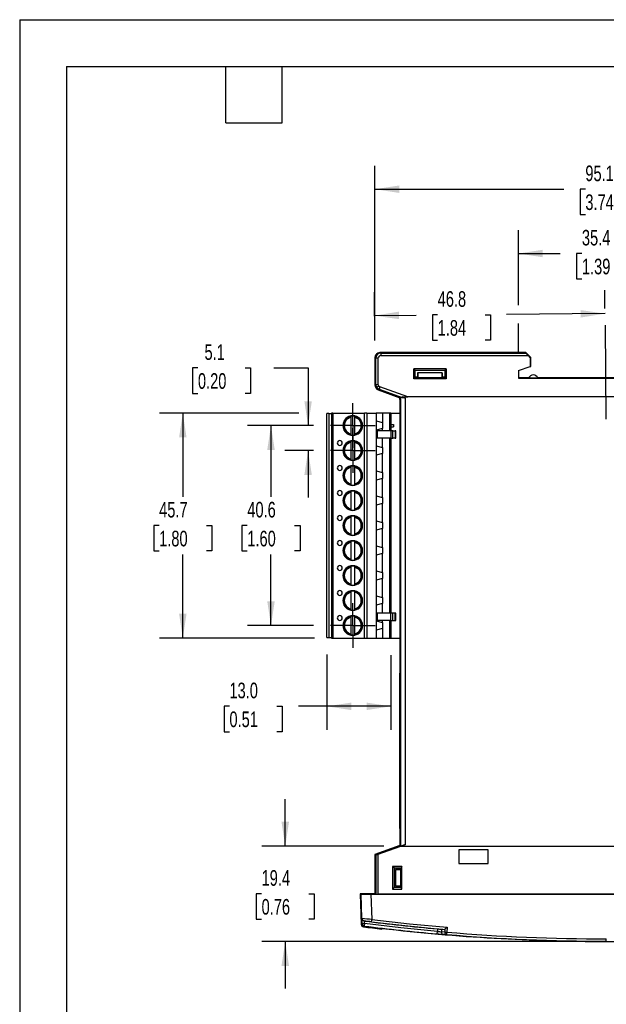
# Model space of a CAD drawing. Header units: millimetres. Extents: x 0 to 419, y 0 to 324.
# Tile 2 of 10: x 0 to 119, y 124 to 324. Entities that reach past the tile are written whole.
import ezdxf

# ---------------------------------------------------------------- set-up
doc = ezdxf.new("R2010")
doc.units = ezdxf.units.MM
doc.header["$LTSCALE"] = 1.5
doc.linetypes.add('CENTERX2', pattern=[20.32, 12.7, -2.54, 2.54, -2.54])
doc.layers.add('CENTER', color=40, linetype='CENTERX2')
doc.layers.add('DIMENSIONS', color=140, linetype='Continuous', lineweight=25)
doc.layers.add('TEXT', color=140, linetype='Continuous', lineweight=25)
doc.styles.add('SLDTEXTSTYLE0', font='TXT', dxfattribs={"width": 0.7})
doc.dimstyles.new('SLDDIMSTYLE0', dxfattribs={"dimtxt": 3.237012, "dimasz": 4.953, "dimexe": 0, "dimexo": 0.0625, "dimgap": 0.809253, "dimtad": 0, "dimtih": 1, "dimtoh": 1, "dimdec": 1, "dimrnd": 1e-09, "dimzin": 12, "dimdsep": 46, "dimtxsty": 'SLDTEXTSTYLE0', "dimsah": 1, "dimcen": 0.09, "dimadec": 0, "dimazin": 3, "dimtfac": 1, "dimtdec": 1, "dimtmove": 0, "dimatfit": 0, "dimfxl": 0, "dimfrac": 2, "dimtolj": 1, "dimtzin": 12, "dimarcsym": 0})
doc.dimstyles.new('SLDDIMSTYLE1', dxfattribs={"dimtxt": 3.237012, "dimasz": 4.953, "dimexe": 0, "dimexo": 0.0625, "dimgap": 0.809253, "dimtad": 0, "dimtih": 1, "dimtoh": 1, "dimdec": 1, "dimrnd": 1e-09, "dimzin": 12, "dimdsep": 46, "dimtxsty": 'SLDTEXTSTYLE0', "dimsah": 1, "dimcen": 0.09, "dimadec": 0, "dimazin": 3, "dimtfac": 1, "dimtdec": 1, "dimtofl": 0, "dimtmove": 0, "dimatfit": 3, "dimfxl": 0, "dimfrac": 2, "dimtolj": 1, "dimtzin": 12, "dimarcsym": 0})
doc.dimstyles.new('SLDDIMSTYLE3', dxfattribs={"dimtxt": 3.237012, "dimasz": 4.953, "dimexe": 0, "dimexo": 0.0625, "dimgap": 0.809253, "dimtad": 0, "dimtih": 1, "dimtoh": 1, "dimdec": 1, "dimrnd": 1e-09, "dimzin": 4, "dimdsep": 46, "dimtxsty": 'SLDTEXTSTYLE0', "dimsah": 1, "dimcen": 0.09, "dimadec": 0, "dimazin": 1, "dimtfac": 1, "dimtdec": 1, "dimtofl": 0, "dimtmove": 0, "dimatfit": 3, "dimfxl": 0, "dimfrac": 2, "dimtolj": 1, "dimtzin": 12, "dimarcsym": 0})

# ---------------------------------------------------------------- blocks, each defined once
blk = doc.blocks.new('_D_12')
at = {"layer": 'DIMENSIONS'}
for p, q in [((53.95, 155.92), (53.95, 165.44)), ((73.95, 155.92), (49.18, 155.92)), ((49.14, 146.23), (48.05, 146.23)), ((48.05, 146.23), (48.05, 141.09)), ((58.76, 146.23), (59.84, 146.23)), ((59.84, 146.23), (59.84, 141.09)), ((48.05, 141.09), (49.14, 141.09)), ((59.84, 141.09), (58.76, 141.09)), ((115.72, 136.55), (49.18, 136.55)), ((53.95, 136.55), (53.95, 127.02))]:
    blk.add_line(p, q, dxfattribs=at)
for points in [[(53.95, 155.92), (54.71, 160.87), (53.18, 160.87)], [(53.95, 136.55), (53.18, 131.59), (54.71, 131.59)]]:
    blk.add_solid(points, dxfattribs=at)
at = {"layer": 'DIMENSIONS', "char_height": 3.175, "attachment_point": 1, "style": 'SLDTEXTSTYLE0'}
for s, insert in [('19.4', (49.14, 151.05)), ('0.76', (49.14, 145.18))]:
    blk.add_mtext(s, dxfattribs=dict(at, insert=insert))
blk = doc.blocks.new('_D_13')
at = {"layer": 'DIMENSIONS'}
for p, q in [((62.42, 194.84), (62.42, 179.56)), ((75.42, 194.75), (75.42, 179.56)), ((42.61, 184.33), (41.52, 184.33)), ((41.52, 184.33), (41.52, 179.18)), ((52.23, 184.33), (53.31, 184.33)), ((53.31, 184.33), (53.31, 179.18)), ((62.42, 184.33), (56.61, 184.33)), ((75.42, 184.33), (62.42, 184.33)), ((41.52, 179.18), (42.61, 179.18)), ((53.31, 179.18), (52.23, 179.18))]:
    blk.add_line(p, q, dxfattribs=at)
for points in [[(62.42, 184.33), (67.37, 183.57), (67.37, 185.09)], [(75.42, 184.33), (70.46, 185.09), (70.46, 183.57)]]:
    blk.add_solid(points, dxfattribs=at)
at = {"layer": 'DIMENSIONS', "char_height": 3.175, "attachment_point": 1, "style": 'SLDTEXTSTYLE0'}
for s, insert in [('13.0', (42.61, 189.14)), ('0.51', (42.61, 183.28))]:
    blk.add_mtext(s, dxfattribs=dict(at, insert=insert))
blk = doc.blocks.new('_D_14')
at = {"layer": 'DIMENSIONS'}
for p, q in [((56.71, 243.92), (28.38, 243.92)), ((33.14, 243.92), (33.14, 226.93)), ((28.33, 221.06), (27.24, 221.06)), ((27.24, 221.06), (27.24, 215.92)), ((37.95, 221.06), (39.04, 221.06)), ((39.04, 221.06), (39.04, 215.92)), ((27.24, 215.92), (28.33, 215.92)), ((33.14, 198.2), (33.14, 215.19)), ((39.04, 215.92), (37.95, 215.92)), ((59.87, 198.2), (28.38, 198.2))]:
    blk.add_line(p, q, dxfattribs=at)
for points in [[(33.14, 243.92), (32.38, 238.97), (33.9, 238.97)], [(33.14, 198.2), (33.9, 203.15), (32.38, 203.15)]]:
    blk.add_solid(points, dxfattribs=at)
at = {"layer": 'DIMENSIONS', "char_height": 3.175, "attachment_point": 1, "style": 'SLDTEXTSTYLE0'}
for s, insert in [('45.7', (28.33, 225.88)), ('1.80', (28.33, 220.01))]:
    blk.add_mtext(s, dxfattribs=dict(at, insert=insert))
blk = doc.blocks.new('_D_15')
at = {"layer": 'DIMENSIONS'}
for p, q in [((59.68, 241.38), (46.29, 241.38)), ((51.05, 241.38), (51.05, 226.93)), ((46.24, 221.06), (45.15, 221.06)), ((45.15, 221.06), (45.15, 215.92)), ((55.86, 221.06), (56.95, 221.06)), ((56.95, 221.06), (56.95, 215.92)), ((45.15, 215.92), (46.24, 215.92)), ((51.05, 200.74), (51.05, 215.19)), ((56.95, 215.92), (55.86, 215.92)), ((59.68, 200.74), (46.29, 200.74))]:
    blk.add_line(p, q, dxfattribs=at)
for points in [[(51.05, 241.38), (50.29, 236.43), (51.81, 236.43)], [(51.05, 200.74), (51.81, 205.69), (50.29, 205.69)]]:
    blk.add_solid(points, dxfattribs=at)
at = {"layer": 'DIMENSIONS', "char_height": 3.175, "attachment_point": 1, "style": 'SLDTEXTSTYLE0'}
for s, insert in [('40.6', (46.24, 225.88)), ('1.60', (46.24, 220.01))]:
    blk.add_mtext(s, dxfattribs=dict(at, insert=insert))
blk = doc.blocks.new('_D_16')
at = {"layer": 'DIMENSIONS'}
for p, q in [((36.21, 253.08), (35.12, 253.08)), ((35.12, 253.08), (35.12, 247.93)), ((45.83, 253.08), (46.91, 253.08)), ((46.91, 253.08), (46.91, 247.93)), ((51.66, 253.08), (58.59, 253.08)), ((58.59, 253.08), (58.59, 241.38)), ((35.12, 247.93), (36.21, 247.93)), ((46.91, 247.93), (45.83, 247.93)), ((59.68, 241.38), (53.83, 241.38)), ((59.68, 236.3), (53.83, 236.3)), ((58.59, 236.3), (58.59, 226.78))]:
    blk.add_line(p, q, dxfattribs=at)
for points in [[(58.59, 241.38), (59.35, 246.33), (57.83, 246.33)], [(58.59, 236.3), (57.83, 231.35), (59.35, 231.35)]]:
    blk.add_solid(points, dxfattribs=at)
at = {"layer": 'DIMENSIONS', "char_height": 3.175, "attachment_point": 1, "style": 'SLDTEXTSTYLE0'}
for s, insert in [('5.1', (37.55, 257.9)), ('0.20', (36.21, 252.03))]:
    blk.add_mtext(s, dxfattribs=dict(at, insert=insert))
blk = doc.blocks.new('_D_22')
at = {"layer": 'DIMENSIONS'}
for p, q in [((72.17, 258.65), (72.17, 294.17)), ((167.28, 259.36), (167.28, 294.17)), ((72.17, 289.41), (110.53, 289.41)), ((114.91, 289.41), (113.83, 289.41)), ((113.83, 289.41), (113.83, 284.26)), ((124.53, 289.41), (125.62, 289.41)), ((125.62, 289.41), (125.62, 284.26)), ((167.28, 289.41), (128.92, 289.41)), ((113.83, 284.26), (114.91, 284.26)), ((125.62, 284.26), (124.53, 284.26))]:
    blk.add_line(p, q, dxfattribs=at)
for points in [[(72.17, 289.41), (77.12, 288.65), (77.12, 290.17)], [(167.28, 289.41), (162.33, 290.17), (162.33, 288.65)]]:
    blk.add_solid(points, dxfattribs=at)
at = {"layer": 'DIMENSIONS', "char_height": 3.175, "attachment_point": 1, "style": 'SLDTEXTSTYLE0'}
for s, insert in [('95.1', (114.91, 294.22)), ('3.74', (114.91, 288.36))]:
    blk.add_mtext(s, dxfattribs=dict(at, insert=insert))
blk = doc.blocks.new('_D_23')
at = {"layer": 'DIMENSIONS'}
for p, q in [((101.32, 265.85), (101.32, 281.1)), ((136.72, 255.3), (136.72, 281.1)), ((101.32, 276.34), (109.82, 276.34)), ((114.21, 276.34), (113.12, 276.34)), ((113.12, 276.34), (113.12, 271.19)), ((123.83, 276.34), (124.92, 276.34)), ((124.92, 276.34), (124.92, 271.19)), ((136.72, 276.34), (128.22, 276.34)), ((113.12, 271.19), (114.21, 271.19)), ((124.92, 271.19), (123.83, 271.19)), ((101.32, 256.05), (101.32, 262.1))]:
    blk.add_line(p, q, dxfattribs=at)
for points in [[(101.32, 276.34), (106.27, 275.58), (106.27, 277.1)], [(136.72, 276.34), (131.77, 277.1), (131.77, 275.58)]]:
    blk.add_solid(points, dxfattribs=at)
at = {"layer": 'DIMENSIONS', "char_height": 3.175, "attachment_point": 1, "style": 'SLDTEXTSTYLE0'}
for s, insert in [('35.4', (114.21, 281.15)), ('1.39', (114.21, 275.29))]:
    blk.add_mtext(s, dxfattribs=dict(at, insert=insert))
blk = doc.blocks.new('_D_24')
at = {"layer": 'DIMENSIONS'}
for p, q in [((72.14, 258.65), (72.05, 268.48)), ((118.9, 265.2), (118.87, 268.89)), ((118.91, 264.13), (98.92, 263.96)), ((72.09, 263.72), (80.53, 263.8)), ((84.91, 263.88), (83.83, 263.88)), ((83.83, 263.88), (83.83, 258.73)), ((94.53, 263.88), (95.62, 263.88)), ((95.62, 263.88), (95.62, 258.73)), ((83.83, 258.73), (84.91, 258.73)), ((95.62, 258.73), (94.53, 258.73))]:
    blk.add_line(p, q, dxfattribs=at)
for points in [[(72.09, 263.72), (77.05, 263), (77.04, 264.53)], [(118.91, 264.13), (113.95, 264.85), (113.97, 263.33)]]:
    blk.add_solid(points, dxfattribs=at)
at = {"layer": 'DIMENSIONS', "char_height": 3.175, "attachment_point": 1, "style": 'SLDTEXTSTYLE0'}
for s, insert in [('46.8', (84.91, 268.69)), ('1.84', (84.91, 262.82))]:
    blk.add_mtext(s, dxfattribs=dict(at, insert=insert))
blk = doc.blocks.new('SW_CENTERMARKSYMBOL_0')
at = {"layer": 'CENTER', "color": 0}
for p, q in [((0, 2.54), (0, 4.54)), ((0, 0), (0, 2.54)), ((-2.54, 0), (-4.54, 0)), ((0, 0), (-2.54, 0)), ((0, 0), (0, -2.54)), ((0, 0), (2.54, 0)), ((2.54, 0), (4.54, 0)), ((0, -2.54), (0, -4.54))]:
    blk.add_line(p, q, dxfattribs=at)
blk = doc.blocks.new('SW_CENTERMARKSYMBOL_1')
at = {"layer": 'CENTER', "color": 0}
for p, q in [((0, 2.54), (0, 4.54)), ((0, 0), (0, 2.54)), ((-2.54, 0), (-4.54, 0)), ((0, 0), (-2.54, 0)), ((0, 0), (0, -2.54)), ((0, 0), (2.54, 0)), ((2.54, 0), (4.54, 0)), ((0, -2.54), (0, -4.54))]:
    blk.add_line(p, q, dxfattribs=at)
blk = doc.blocks.new('SW_CENTERMARKSYMBOL_5')
at = {"layer": 'CENTER', "color": 0}
for p, q in [((0, 2.54), (0, 4.54)), ((0, 0), (0, 2.54)), ((-2.54, 0), (-4.54, 0)), ((0, 0), (-2.54, 0)), ((0, 0), (0, -2.54)), ((0, 0), (2.54, 0)), ((2.54, 0), (4.54, 0)), ((0, -2.54), (0, -4.54))]:
    blk.add_line(p, q, dxfattribs=at)

msp = doc.modelspace()

# ---------------------------------------------------------------- linework, layer by layer
at = {"color": 7, "linetype": 'Continuous'}
for q in [(0, 0), (419.1, 323.85)]:
    msp.add_line((0, 323.85), q, dxfattribs=at)
for p, q in [((102.82, 256.2), (73.17, 256.2)), ((73.17, 256.2), (73.35, 256.11)), ((73.35, 256.11), (73.35, 255.61)), ((73.35, 256.11), (102.78, 256.11)), ((102.78, 256.11), (102.82, 256.2)), ((102.82, 256.2), (103.82, 255.2)), ((72.17, 255.2), (72.17, 249.59)), ((72.35, 255.11), (72.17, 255.2)), ((72.35, 249.72), (72.35, 255.11)), ((72.85, 255.11), (72.35, 255.11)), ((72.85, 249.72), (72.85, 255.11)), ((73.35, 255.61), (103.27, 255.61)), ((103.27, 255.61), (103.72, 255.16)), ((103.82, 255.2), (103.72, 255.16)), ((103.72, 255.16), (103.72, 253.37)), ((103.82, 253.4), (103.82, 255.2)), ((80.05, 250.91), (80.05, 252.89)), ((86.63, 252.89), (80.05, 252.89)), ((80.05, 252.89), (80.34, 252.6)), ((80.34, 251.2), (80.34, 252.6)), ((86.34, 252.6), (80.34, 252.6)), ((80.84, 252.1), (80.84, 251.1)), ((80.85, 252.09), (80.84, 252.1)), ((85.84, 252.1), (80.84, 252.1)), ((85.84, 252.1), (85.83, 252.09)), ((85.84, 251.1), (85.84, 252.1)), ((86.34, 252.6), (86.63, 252.89)), ((86.34, 252.6), (86.34, 251.2)), ((86.63, 252.89), (86.63, 250.91)), ((101.32, 252.6), (103.72, 253.37)), ((101.32, 252.6), (101.32, 251.02)), ((103.72, 253.37), (103.82, 253.4)), ((80.05, 250.91), (80.24, 251.1)), ((86.63, 250.91), (80.05, 250.91)), ((80.34, 251.2), (80.24, 251.1)), ((86.43, 251.1), (80.24, 251.1)), ((80.84, 251.2), (80.34, 251.2)), ((80.85, 252.09), (80.86, 251.1)), ((85.83, 252.09), (80.85, 252.09)), ((85.83, 252.09), (85.81, 251.1)), ((86.34, 251.2), (85.84, 251.2)), ((86.43, 251.1), (86.34, 251.2)), ((86.43, 251.1), (86.63, 250.91)), ((103.42, 251.1), (101.32, 251.1)), ((101.32, 251.02), (137.04, 251.02)), ((105.25, 251.03), (103.39, 251.03)), ((133.12, 251.1), (105.22, 251.1)), ((72.17, 249.59), (72.35, 249.72)), ((72.35, 249.72), (72.85, 249.72)), ((72.53, 249.15), (72.94, 249.43)), ((72.83, 248.65), (73.01, 248.78)), ((72.83, 248.65), (77.22, 247.05)), ((73.18, 249.25), (73.01, 248.78)), ((73.01, 248.78), (77.68, 247.08)), ((78.85, 247.19), (73.18, 249.25)), ((77.39, 247.17), (77.22, 247.05)), ((77.22, 247.05), (77.22, 246.65)), ((77.22, 246.68), (77.22, 247.05)), ((77.28, 246.65), (77.22, 246.68)), ((77.28, 246.65), (77.22, 246.65)), ((77.22, 246.65), (77.28, 246.59)), ((77.28, 191.1), (77.28, 246.65)), ((77.39, 247.17), (77.39, 155.93)), ((78.39, 246.93), (77.68, 247.19)), ((77.68, 247.19), (78.85, 247.19)), ((78.39, 156.28), (78.39, 246.93)), ((159.49, 247.19), (78.85, 247.19)), ((62.42, 198.29), (62.42, 243.83)), ((62.82, 243.83), (62.42, 243.83)), ((62.82, 243.83), (62.82, 198.29)), ((62.82, 243.83), (63.32, 243.83)), ((63.32, 243.92), (63.32, 198.2)), ((63.62, 243.92), (63.32, 243.92)), ((63.62, 243.92), (63.62, 198.2)), ((63.62, 243.92), (70.02, 243.92)), ((65.88, 242.28), (66.77, 243.17)), ((66.6, 243.07), (65.97, 242.45)), ((67.32, 243.07), (67.32, 243.27)), ((67.32, 239.69), (67.32, 243.07)), ((67.67, 243.38), (67.67, 243.31)), ((68.02, 243.27), (68.02, 243.07)), ((68.02, 243.07), (68.02, 239.69)), ((68.57, 243.17), (69.45, 242.28)), ((69.36, 242.45), (68.73, 243.07)), ((70.02, 198.2), (70.02, 243.92)), ((70.52, 243.92), (70.02, 243.92)), ((70.52, 243.92), (70.52, 198.2)), ((70.52, 243.92), (72.42, 243.92)), ((72.42, 243.92), (72.42, 198.2)), ((73.67, 243.92), (72.42, 243.92)), ((72.42, 242.33), (73.67, 242)), ((73.67, 243.92), (73.67, 242)), ((75.22, 243.92), (73.67, 243.92)), ((75.42, 243.92), (75.22, 243.92)), ((75.22, 240.34), (75.22, 243.92)), ((75.42, 243.92), (75.42, 240.34)), ((75.42, 243.92), (77.28, 243.92)), ((65.74, 241.38), (65.67, 241.38)), ((65.74, 241.38), (65.94, 241.38)), ((66.77, 239.6), (65.88, 240.48)), ((65.97, 240.32), (66.6, 239.69)), ((69.45, 240.48), (68.57, 239.6)), ((68.73, 239.69), (69.36, 240.32)), ((73.67, 240.77), (72.42, 240.43)), ((72.64, 240.34), (72.42, 240.34)), ((72.64, 240.34), (72.64, 238.84)), ((75.37, 240.34), (72.64, 240.34)), ((73.67, 242), (73.67, 240.77)), ((73.67, 240.34), (73.67, 240.77)), ((75.37, 240.34), (75.37, 238.84)), ((75.82, 240.34), (75.37, 240.34)), ((75.42, 241.63), (75.92, 241.63)), ((75.42, 241.13), (75.92, 241.13)), ((75.82, 238.84), (75.82, 240.34)), ((75.82, 240.34), (76.3, 240.34)), ((75.92, 241.63), (75.92, 241.13)), ((76.3, 240.34), (76.3, 238.84)), ((76.42, 240.34), (76.3, 240.34)), ((76.42, 238.84), (76.42, 240.34)), ((65.88, 237.2), (66.77, 238.09)), ((67.32, 239.49), (67.32, 239.69)), ((67.32, 237.99), (67.32, 238.19)), ((67.67, 239.46), (67.67, 239.38)), ((68.02, 239.69), (68.02, 239.49)), ((68.02, 238.19), (68.02, 237.99)), ((68.57, 238.09), (69.45, 237.2)), ((72.64, 238.84), (72.42, 238.84)), ((75.37, 238.84), (72.64, 238.84)), ((73.67, 236.92), (73.67, 238.84)), ((75.22, 203.28), (75.22, 238.84)), ((75.37, 238.84), (75.82, 238.84)), ((75.42, 238.84), (75.42, 203.28)), ((76.3, 238.84), (75.82, 238.84)), ((76.3, 238.84), (76.42, 238.84)), ((65.67, 236.3), (65.74, 236.3)), ((65.74, 236.3), (65.94, 236.3)), ((66.6, 237.99), (65.97, 237.37)), ((67.32, 234.61), (67.32, 237.99)), ((68.02, 237.99), (68.02, 234.61)), ((69.36, 237.37), (68.73, 237.99)), ((69.59, 236.3), (69.67, 236.3)), ((72.42, 237.25), (73.67, 236.92)), ((73.67, 236.92), (73.67, 235.69)), ((66.77, 234.52), (65.88, 235.4)), ((65.97, 235.24), (66.6, 234.61)), ((67.32, 234.41), (67.32, 234.61)), ((68.02, 234.61), (68.02, 234.41)), ((69.45, 235.4), (68.57, 234.52)), ((68.73, 234.61), (69.36, 235.24)), ((73.67, 235.69), (72.42, 235.35)), ((73.67, 231.84), (73.67, 235.69)), ((65.88, 232.12), (66.77, 233.01)), ((66.6, 232.91), (65.97, 232.29)), ((67.32, 232.91), (67.32, 233.11)), ((67.32, 229.53), (67.32, 232.91)), ((68.02, 233.11), (68.02, 232.91)), ((68.02, 232.91), (68.02, 229.53)), ((68.57, 233.01), (69.45, 232.12)), ((69.36, 232.29), (68.73, 232.91)), ((72.42, 232.17), (73.67, 231.84)), ((65.67, 231.22), (65.74, 231.22)), ((65.74, 231.22), (65.94, 231.22)), ((66.77, 229.44), (65.88, 230.32)), ((65.97, 230.16), (66.6, 229.53)), ((69.45, 230.32), (68.57, 229.44)), ((68.73, 229.53), (69.36, 230.16)), ((69.59, 231.22), (69.67, 231.22)), ((73.67, 230.61), (72.42, 230.27)), ((73.67, 231.84), (73.67, 230.61)), ((73.67, 226.76), (73.67, 230.61)), ((67.32, 229.33), (67.32, 229.53)), ((68.02, 229.53), (68.02, 229.33)), ((65.67, 226.14), (65.74, 226.14)), ((65.74, 226.14), (65.94, 226.14)), ((65.88, 227.04), (66.77, 227.93)), ((66.6, 227.83), (65.97, 227.21)), ((67.32, 227.83), (67.32, 228.03)), ((67.32, 224.45), (67.32, 227.83)), ((68.02, 228.03), (68.02, 227.83)), ((68.02, 227.83), (68.02, 224.45)), ((68.57, 227.93), (69.45, 227.04)), ((69.36, 227.21), (68.73, 227.83)), ((69.59, 226.14), (69.67, 226.14)), ((72.42, 227.09), (73.67, 226.76)), ((73.67, 226.76), (73.67, 225.53)), ((66.77, 224.36), (65.88, 225.24)), ((65.97, 225.08), (66.6, 224.45)), ((67.32, 224.25), (67.32, 224.45)), ((68.02, 224.45), (68.02, 224.25)), ((69.45, 225.24), (68.57, 224.36)), ((68.73, 224.45), (69.36, 225.08)), ((73.67, 225.53), (72.42, 225.19)), ((73.67, 221.68), (73.67, 225.53)), ((65.88, 221.96), (66.77, 222.85)), ((66.6, 222.75), (65.97, 222.13)), ((67.32, 222.75), (67.32, 222.95)), ((67.32, 219.37), (67.32, 222.75)), ((68.02, 222.95), (68.02, 222.75)), ((68.02, 222.75), (68.02, 219.37)), ((68.57, 222.85), (69.45, 221.96)), ((69.36, 222.13), (68.73, 222.75)), ((65.67, 221.06), (65.74, 221.06)), ((65.74, 221.06), (65.94, 221.06)), ((66.77, 219.28), (65.88, 220.16)), ((69.45, 220.16), (68.57, 219.28)), ((69.59, 221.06), (69.67, 221.06)), ((72.42, 222.01), (73.67, 221.68)), ((73.67, 220.45), (72.42, 220.11)), ((73.67, 221.68), (73.67, 220.45)), ((73.67, 216.6), (73.67, 220.45)), ((65.97, 220), (66.6, 219.37)), ((67.32, 219.17), (67.32, 219.37)), ((68.02, 219.37), (68.02, 219.17)), ((68.73, 219.37), (69.36, 220)), ((65.88, 216.88), (66.77, 217.77)), ((66.6, 217.67), (65.97, 217.05)), ((67.32, 217.67), (67.32, 217.87)), ((67.32, 214.29), (67.32, 217.67)), ((68.02, 217.87), (68.02, 217.67)), ((68.02, 217.67), (68.02, 214.29)), ((68.57, 217.77), (69.45, 216.88)), ((69.36, 217.05), (68.73, 217.67)), ((72.42, 216.93), (73.67, 216.6)), ((73.67, 216.6), (73.67, 215.37)), ((65.67, 215.98), (65.74, 215.98)), ((65.74, 215.98), (65.94, 215.98)), ((66.77, 214.2), (65.88, 215.08)), ((65.97, 214.92), (66.6, 214.29)), ((67.32, 214.09), (67.32, 214.29)), ((68.02, 214.29), (68.02, 214.09)), ((69.45, 215.08), (68.57, 214.2)), ((68.73, 214.29), (69.36, 214.92)), ((69.59, 215.98), (69.67, 215.98)), ((73.67, 215.37), (72.42, 215.03)), ((73.67, 211.52), (73.67, 215.37)), ((65.88, 211.8), (66.77, 212.69)), ((66.6, 212.59), (65.97, 211.97)), ((67.32, 212.59), (67.32, 212.79)), ((67.32, 209.21), (67.32, 212.59)), ((67.67, 212.9), (67.67, 212.83)), ((68.02, 212.79), (68.02, 212.59)), ((68.02, 212.59), (68.02, 209.21)), ((68.57, 212.69), (69.45, 211.8)), ((69.36, 211.97), (68.73, 212.59)), ((65.74, 210.9), (65.67, 210.9)), ((65.74, 210.9), (65.94, 210.9)), ((72.42, 211.85), (73.67, 211.52)), ((73.67, 210.29), (72.42, 209.95)), ((73.67, 211.52), (73.67, 210.29)), ((73.67, 206.44), (73.67, 210.29)), ((66.77, 209.12), (65.88, 210)), ((65.97, 209.84), (66.6, 209.21)), ((67.32, 209.01), (67.32, 209.21)), ((67.67, 208.98), (67.67, 208.9)), ((68.02, 209.21), (68.02, 209.01)), ((69.45, 210), (68.57, 209.12)), ((68.73, 209.21), (69.36, 209.84)), ((65.88, 206.72), (66.77, 207.61)), ((66.6, 207.51), (65.97, 206.89)), ((67.32, 207.51), (67.32, 207.71)), ((67.32, 204.13), (67.32, 207.51)), ((67.67, 207.82), (67.67, 207.75)), ((68.02, 207.71), (68.02, 207.51)), ((68.02, 207.51), (68.02, 204.13)), ((68.57, 207.61), (69.45, 206.72)), ((69.36, 206.89), (68.73, 207.51)), ((72.42, 206.77), (73.67, 206.44)), ((73.67, 206.44), (73.67, 205.21)), ((65.74, 205.82), (65.67, 205.82)), ((65.74, 205.82), (65.94, 205.82)), ((66.77, 204.04), (65.88, 204.92)), ((65.97, 204.76), (66.6, 204.13)), ((67.32, 203.93), (67.32, 204.13)), ((68.02, 204.13), (68.02, 203.93)), ((69.45, 204.92), (68.57, 204.04)), ((68.73, 204.13), (69.36, 204.76)), ((73.67, 205.21), (72.42, 204.87)), ((73.67, 203.28), (73.67, 205.21)), ((65.88, 201.64), (66.77, 202.53)), ((66.6, 202.43), (65.97, 201.81)), ((67.32, 202.43), (67.32, 202.63)), ((67.32, 199.05), (67.32, 202.43)), ((67.67, 203.9), (67.67, 203.82)), ((67.67, 202.74), (67.67, 202.67)), ((68.02, 202.63), (68.02, 202.43)), ((68.02, 202.43), (68.02, 199.05)), ((68.57, 202.53), (69.45, 201.64)), ((69.36, 201.81), (68.73, 202.43)), ((72.64, 203.28), (72.42, 203.28)), ((72.64, 203.28), (72.64, 201.78)), ((75.37, 203.28), (72.64, 203.28)), ((75.37, 201.78), (75.37, 203.28)), ((75.82, 203.28), (75.37, 203.28)), ((75.82, 201.78), (75.82, 203.28)), ((76.3, 203.28), (75.82, 203.28)), ((76.3, 201.78), (76.3, 203.28)), ((76.42, 203.28), (76.3, 203.28)), ((76.42, 201.78), (76.42, 203.28)), ((65.74, 200.74), (65.67, 200.74)), ((65.74, 200.74), (65.94, 200.74)), ((72.64, 201.78), (72.42, 201.78)), ((72.42, 201.69), (73.67, 201.36)), ((73.67, 200.13), (72.42, 199.79)), ((75.37, 201.78), (72.64, 201.78)), ((73.67, 201.36), (73.67, 201.78)), ((73.67, 201.36), (73.67, 200.13)), ((73.67, 200.13), (73.67, 198.2)), ((75.22, 198.2), (75.22, 201.78)), ((75.37, 201.78), (75.82, 201.78)), ((75.42, 201.78), (75.42, 198.2)), ((75.82, 201.78), (76.3, 201.78)), ((76.3, 201.78), (76.42, 201.78)), ((62.42, 198.29), (62.82, 198.29)), ((62.82, 198.29), (63.32, 198.29)), ((63.32, 198.2), (63.62, 198.2)), ((63.62, 198.2), (70.02, 198.2)), ((66.77, 198.96), (65.88, 199.84)), ((65.97, 199.68), (66.6, 199.05)), ((67.32, 198.85), (67.32, 199.05)), ((67.67, 198.82), (67.67, 198.74)), ((68.02, 199.05), (68.02, 198.85)), ((69.45, 199.84), (68.57, 198.96)), ((68.73, 199.05), (69.36, 199.68)), ((70.02, 198.2), (70.52, 198.2)), ((70.52, 198.2), (72.42, 198.2)), ((72.42, 198.2), (73.67, 198.2)), ((73.67, 198.2), (75.22, 198.2)), ((75.22, 198.2), (75.42, 198.2)), ((75.42, 198.2), (77.28, 198.2)), ((77.24, 159.51), (77.24, 191.04)), ((77.24, 191.04), (77.37, 191.04)), ((77.28, 191.1), (77.37, 191.1)), ((77.31, 191.1), (77.31, 191.04)), ((77.37, 191.1), (77.37, 159.46)), ((77.24, 159.51), (77.37, 159.51)), ((77.28, 156.45), (77.28, 159.46)), ((77.28, 159.46), (77.37, 159.46)), ((77.31, 159.51), (77.31, 159.46)), ((77.28, 156.51), (77.22, 156.45)), ((77.22, 156.45), (77.22, 156.05)), ((77.28, 156.45), (77.22, 156.45)), ((77.22, 156.42), (77.28, 156.45)), ((77.22, 156.42), (77.22, 156.05)), ((78.39, 156.28), (77.4, 155.92)), ((77.22, 156.05), (72.17, 154.21)), ((72.17, 154.21), (72.17, 146.2)), ((72.35, 154.09), (72.17, 154.21)), ((72.35, 154.09), (72.35, 146.14)), ((72.85, 154.26), (77.41, 155.92)), ((72.85, 146.14), (72.85, 154.26)), ((77.22, 156.05), (77.39, 155.93)), ((77.41, 155.92), (77.4, 155.92)), ((77.41, 155.92), (160.93, 155.92)), ((89.18, 155.19), (89.18, 152.36)), ((95.15, 155.19), (89.18, 155.19)), ((95.15, 152.36), (95.15, 155.19)), ((89.18, 152.36), (95.15, 152.36)), ((77.65, 151.79), (75.76, 151.79)), ((75.76, 151.79), (75.76, 147.21)), ((76.05, 151.5), (75.76, 151.79)), ((76.05, 151.5), (76.05, 147.5)), ((76.05, 151.5), (77.5, 151.5)), ((76.35, 151.2), (76.36, 151.19)), ((77.55, 151.2), (76.35, 151.2)), ((76.35, 151.2), (76.35, 147.8)), ((76.36, 151.19), (77.35, 151.17)), ((76.36, 147.81), (76.36, 151.19)), ((77.35, 151.17), (77.35, 147.83)), ((77.35, 151.17), (77.55, 151.17)), ((77.55, 151.6), (77.5, 151.5)), ((77.5, 151.5), (77.5, 151.2)), ((77.65, 151.79), (77.55, 151.6)), ((77.55, 151.6), (77.55, 147.4)), ((77.65, 147.21), (77.65, 151.79)), ((69.17, 146.2), (69.38, 140.01)), ((72.17, 146.2), (69.17, 146.2)), ((69.17, 146.2), (69.36, 146.14)), ((69.53, 141.19), (69.36, 146.14)), ((71.36, 146.13), (71.54, 141.03)), ((71.36, 146.13), (166.97, 146.13)), ((72.35, 146.14), (72.17, 146.2)), ((165.48, 146.14), (72.85, 146.14)), ((75.76, 147.21), (76.05, 147.5)), ((75.76, 147.21), (77.65, 147.21)), ((77.5, 147.5), (76.05, 147.5)), ((76.36, 147.81), (76.35, 147.8)), ((76.35, 147.8), (77.55, 147.8)), ((77.35, 147.83), (76.36, 147.81)), ((77.55, 147.83), (77.35, 147.83)), ((77.5, 147.8), (77.5, 147.5)), ((77.5, 147.5), (77.55, 147.4)), ((77.65, 147.21), (77.55, 147.4)), ((69.38, 140.01), (69.56, 140.17)), ((69.53, 141.19), (69.53, 141.19)), ((69.56, 140.17), (69.53, 141.19)), ((69.56, 140.17), (70.06, 140.19)), ((69.97, 140.72), (70.04, 140.71)), ((70.06, 140.19), (70, 139.7)), ((70.06, 140.19), (70.04, 140.71)), ((70, 139.7), (69.82, 139.53)), ((73.53, 139.08), (73.66, 139.22)), ((73.66, 139.21), (73.53, 139.08)), ((75.52, 139), (75.5, 139.01)), ((84.8, 138.1), (84.85, 138.6)), ((84.85, 139.11), (84.85, 138.6)), ((85.69, 139.04), (85.69, 138.5)), ((86.37, 138.46), (85.69, 138.5)), ((86.38, 139.07), (86.37, 138.46)), ((86.81, 139.45), (86.79, 138.44)), ((86.75, 137.96), (86.07, 138)), ((119.17, 136.61), (119.17, 137.09)), ((119.17, 136.55), (119.17, 136.61))]:
    msp.add_line(p, q)
at = {"flags": 128}
for points in [[(72.53, 249.15), (72.4, 249.42), (72.35, 249.72)], [(73.01, 248.78), (72.74, 248.93), (72.53, 249.15)], [(72.94, 249.43), (72.87, 249.57), (72.85, 249.72)], [(73.18, 249.25), (73.05, 249.32), (72.94, 249.43)], [(68.02, 243.27), (68.48, 243.13), (68.79, 242.94)], [(68.79, 239.82), (68.48, 239.64), (68.02, 239.49)], [(68.02, 238.19), (68.48, 238.05), (68.79, 237.86)], [(68.79, 234.74), (68.48, 234.56), (68.02, 234.41)], [(68.02, 233.11), (68.48, 232.97), (68.79, 232.78)], [(68.79, 229.66), (68.48, 229.48), (68.02, 229.33)], [(68.02, 228.03), (68.48, 227.89), (68.79, 227.7)], [(68.79, 224.58), (68.48, 224.4), (68.02, 224.25)], [(68.02, 222.95), (68.48, 222.81), (68.79, 222.62)], [(68.79, 219.5), (68.48, 219.32), (68.02, 219.17)], [(68.02, 217.87), (68.48, 217.73), (68.79, 217.54)], [(68.79, 214.42), (68.48, 214.24), (68.02, 214.09)], [(68.02, 212.79), (68.48, 212.65), (68.79, 212.46)], [(68.79, 209.34), (68.48, 209.16), (68.02, 209.01)], [(68.02, 207.71), (68.48, 207.57), (68.79, 207.38)], [(68.79, 204.26), (68.48, 204.08), (68.02, 203.93)], [(68.02, 202.63), (68.48, 202.49), (68.79, 202.3)], [(68.79, 199.18), (68.48, 199), (68.02, 198.85)], [(69.97, 140.72), (69.83, 140.75), (69.72, 140.82)], [(84.85, 138.6), (77.45, 139.32), (70.06, 140.19)], [(71.47, 140.55), (78.84, 139.71), (86.22, 139.01)], [(71.54, 141.03), (79.17, 140.16), (86.81, 139.45)], [(86.22, 139.01), (86.36, 139.05), (86.38, 139.07)]]:
    msp.add_lwpolyline(points, dxfattribs=at)
for centre, radius, start, end in [((73.17, 255.2), 1, 89.9965, 179.997), ((73.35, 255.11), 1, 90.0046, 179.9954), ((73.35, 255.11), 0.501, 90.1044, 179.8891), ((104.32, 250.66), 1, 90, 158.2729), ((104.32, 250.66), 1, 21.7271, 90), ((73.17, 249.59), 1, 179.9993, 250.0007), ((74.99, 232.7), 14.63, 76.5498, 79.3752), ((67.67, 241.38), 2, 90, 270), ((67.67, 241.38), 1.93, 144.2441, 180), ((67.67, 241.38), 1.72, 101.7065, 180), ((67.67, 241.38), 1.93, 100.4757, 125.7559), ((67.67, 241.38), 1.93, 90, 100.4757), ((67.67, 241.38), 2, 270, 90), ((67.67, 241.38), 1.93, 79.5243, 90), ((67.67, 241.38), 1.72, 281.7065, 78.2935), ((67.67, 241.38), 1.93, 324.2441, 35.7559), ((67.67, 241.38), 1.92, 180, 215.7559), ((67.67, 241.38), 1.73, 180, 258.2935), ((65.02, 237.84), 0.5, 90, 270), ((65.02, 237.84), 0.5, 270, 90), ((67.67, 236.3), 2, 90, 270), ((67.67, 241.38), 1.93, 234.2441, 259.5243), ((67.67, 236.3), 1.93, 100.4757, 125.7559), ((67.67, 241.38), 1.93, 259.5243, 270), ((67.67, 236.3), 1.93, 90, 100.4757), ((67.67, 241.38), 1.93, 270, 280.4757), ((67.67, 236.3), 2, 270, 90), ((67.67, 236.3), 1.93, 79.5243, 90), ((67.67, 236.3), 1.92, 144.2441, 180), ((67.67, 236.3), 1.92, 180, 215.7559), ((67.67, 236.3), 1.72, 101.7065, 180), ((67.67, 236.3), 1.73, 180, 258.2935), ((67.67, 236.3), 1.72, 281.7065, 78.2935), ((67.67, 236.3), 1.93, 324.2441, 35.7559), ((67.67, 236.3), 1.93, 234.2441, 259.5243), ((67.67, 236.3), 1.93, 259.5243, 270), ((67.67, 236.3), 1.93, 270, 280.4757), ((65.02, 232.76), 0.5, 90, 270), ((65.02, 232.76), 0.5, 270, 90), ((67.67, 231.22), 2, 90, 270), ((67.67, 231.22), 1.93, 144.2441, 180), ((67.67, 231.22), 1.72, 101.7065, 180), ((67.67, 231.22), 1.93, 100.4757, 125.7559), ((67.67, 231.22), 1.93, 90, 100.4757), ((67.67, 231.22), 2, 270, 90), ((67.67, 231.22), 1.93, 79.5243, 90), ((67.67, 231.22), 1.72, 281.7065, 78.2935), ((67.67, 231.22), 1.93, 324.2441, 35.7559), ((67.67, 231.22), 1.92, 180, 215.7559), ((67.67, 231.22), 1.73, 180, 258.2935), ((65.02, 227.68), 0.5, 90, 270), ((65.02, 227.68), 0.5, 270, 90), ((67.67, 226.14), 2, 90, 270), ((67.67, 231.22), 1.93, 234.2441, 259.5243), ((67.67, 231.22), 1.93, 259.5243, 270), ((67.67, 231.22), 1.93, 270, 280.4757), ((67.67, 226.14), 2, 270, 90), ((67.67, 226.14), 1.92, 144.2441, 180), ((67.67, 226.14), 1.92, 180, 215.7559), ((67.67, 226.14), 1.72, 101.7065, 180), ((67.67, 226.14), 1.73, 180, 258.2935), ((67.67, 226.14), 1.93, 100.4757, 125.7559), ((67.67, 226.14), 1.93, 90, 100.4757), ((67.67, 226.14), 1.93, 79.5243, 90), ((67.67, 226.14), 1.72, 281.7065, 78.2935), ((67.67, 226.14), 1.93, 324.2441, 35.7559), ((67.67, 226.14), 1.93, 234.2441, 259.5243), ((67.67, 226.14), 1.93, 259.5243, 270), ((67.67, 226.14), 1.93, 270, 280.4757), ((65.02, 222.6), 0.5, 90, 270), ((65.02, 222.6), 0.5, 270, 90), ((67.67, 221.06), 2, 90, 270), ((67.67, 221.06), 1.92, 144.2441, 180), ((67.67, 221.06), 1.72, 101.7065, 180), ((67.67, 221.06), 1.93, 100.4757, 125.7559), ((67.67, 221.06), 1.93, 90, 100.4757), ((67.67, 221.06), 2, 270, 90), ((67.67, 221.06), 1.93, 79.5243, 90), ((67.67, 221.06), 1.72, 281.7065, 78.2935), ((67.67, 221.06), 1.93, 324.2441, 35.7559), ((67.67, 221.06), 1.92, 180, 215.7559), ((67.67, 221.06), 1.73, 180, 258.2935), ((67.67, 221.06), 1.93, 234.2441, 259.5243), ((67.67, 221.06), 1.93, 259.5243, 270), ((67.67, 221.06), 1.93, 270, 280.4757), ((65.02, 217.52), 0.5, 90, 270), ((65.02, 217.52), 0.5, 270, 90), ((67.67, 215.98), 2, 90, 270), ((67.67, 215.98), 1.93, 144.2441, 180), ((67.67, 215.98), 1.72, 101.7065, 180), ((67.67, 215.98), 1.93, 100.4757, 125.7559), ((67.67, 215.98), 1.93, 90, 100.4757), ((67.67, 215.98), 2, 270, 90), ((67.67, 215.98), 1.93, 79.5243, 90), ((67.67, 215.98), 1.72, 281.7065, 78.2935), ((67.67, 215.98), 1.93, 324.2441, 35.7559), ((67.67, 215.98), 1.92, 180, 215.7559), ((67.67, 215.98), 1.73, 180, 258.2935), ((67.67, 215.98), 1.93, 234.2441, 259.5243), ((67.67, 215.98), 1.93, 259.5243, 270), ((67.67, 215.98), 1.93, 270, 280.4757), ((65.02, 212.44), 0.5, 90, 270), ((65.02, 212.44), 0.5, 270, 90), ((67.67, 210.9), 2, 90, 270), ((67.67, 210.9), 1.72, 101.7065, 180), ((67.67, 210.9), 1.93, 100.4757, 125.7559), ((67.67, 210.9), 1.93, 90, 100.4757), ((67.67, 210.9), 2, 270, 90), ((67.67, 210.9), 1.93, 79.5243, 90), ((67.67, 210.9), 1.72, 281.7065, 78.2935), ((67.67, 210.9), 1.93, 144.2441, 180), ((67.67, 210.9), 1.92, 180, 215.7559), ((67.67, 210.9), 1.73, 180, 258.2935), ((67.67, 210.9), 1.93, 324.2441, 35.7559), ((67.67, 210.9), 1.93, 234.2441, 259.5243), ((67.67, 210.9), 1.93, 259.5243, 270), ((67.67, 210.9), 1.93, 270, 280.4757), ((65.02, 207.36), 0.5, 90, 270), ((65.02, 207.36), 0.5, 270, 90), ((67.67, 205.82), 2, 90, 270), ((67.67, 205.82), 1.92, 144.2441, 180), ((67.67, 205.82), 1.72, 101.7065, 180), ((67.67, 205.82), 1.93, 100.4757, 125.7559), ((67.67, 205.82), 1.93, 90, 100.4757), ((67.67, 205.82), 2, 270, 90), ((67.67, 205.82), 1.92, 79.5243, 90), ((67.67, 205.82), 1.73, 281.7065, 78.2935), ((67.67, 205.82), 1.92, 324.2441, 35.7559), ((67.67, 205.82), 1.93, 180, 215.7559), ((67.67, 205.82), 1.73, 180, 258.2935), ((67.67, 205.82), 1.93, 234.2441, 259.5243), ((65.02, 202.28), 0.5, 90, 270), ((65.02, 202.28), 0.5, 270, 90), ((67.67, 200.74), 2, 90, 270), ((67.67, 200.74), 1.72, 101.7065, 180), ((67.67, 200.74), 1.93, 100.4757, 125.7559), ((67.67, 205.82), 1.93, 259.5243, 270), ((67.67, 200.74), 1.93, 90, 100.4757), ((67.67, 205.82), 1.93, 270, 280.4757), ((67.67, 200.74), 2, 270, 90), ((67.67, 200.74), 1.93, 79.5243, 90), ((67.67, 200.74), 1.73, 281.7065, 78.2935), ((67.67, 200.74), 1.93, 144.2441, 180), ((67.67, 200.74), 1.92, 180, 215.7559), ((67.67, 200.74), 1.73, 180, 258.2935), ((67.67, 200.74), 1.93, 324.2441, 35.7559), ((67.67, 200.74), 1.92, 234.2441, 259.5243), ((67.67, 200.74), 1.92, 259.5243, 270), ((67.67, 200.74), 1.93, 270, 280.4757), ((50.11, -109.82), 251.76, 85.1177, 85.5753), ((70.03, 141.21), 0.5, 182.0166, 231.9224), ((70.06, 140.19), 0.5, 182.0168, 262.7369), ((67.57, 111.87), 28.94, 82.2477, 85.2361), ((119.17, 526.4), 388.81, 262.7414, 264.9362), ((42.75, 144.47), 28.99, 352.2226, 353.1766), ((69.89, 140.03), 0.502, 182.2454, 262.4853), ((69.88, 140.03), 0.5, 181.9981, 262.7326), ((119.17, 526.4), 390, 262.7307, 263.2796), ((119.17, 526.4), 389.82, 262.7536, 264.9428), ((119.17, 526.4), 389.85, 263.2971, 270), ((89.03, 184.49), 46.58, 264.8013, 266.365), ((87.79, 171.36), 32.39, 264.7974, 266.2949), ((88.01, 162.23), 23.84, 262.3712, 264.413), ((86.16, 138.46), 0.465, 174.936, 259.6684), ((86.84, 138.43), 0.472, 175.7765, 258.9452), ((86.94, 147.26), 8.82, 266.2599, 269.0038), ((72.87, 154.86), 20.78, 310.5473, 312.129), ((-123.38, 156.38), 210.93, 354.991, 355.122), ((119.16, 525.99), 388.9, 265.225, 270.0009), ((119.17, 526.4), 389.85, 270, 276.7029), ((119.17, 526.16), 389.55, 265.2259, 270)]:
    msp.add_arc(centre, radius, start, end)
for centre, major_axis, ratio, start_param, end_param in [((73.17, 255.2), (0.895, -0.447), 0.99981, 2.03449, 3.605134), ((103.28, 255.61), (0.5, -0.5), 0.006171, 3.144148, 4.706218), ((73.17, 249.59), (-0.819, -0.574), 0.999773, 5.672427, 6.893944), ((78.39, 246.81), (1, -0.364), 0.016402, 2.359873, 3.130111), ((78.39, 156.3), (1, 0.364), 0.016402, 3.153074, 4.706417), ((72.85, 154.27), (0.5, 0.182), 0.016402, 3.153074, 4.706417), ((71.36, 146.14), (2, 0), 0.005235, 3.159236, 4.711372), ((72.85, 146.14), (0.5, 0), 0.005236, 3.159046, 4.712389), ((70.02, 141.2), (0.463, -0.195), 0.977354, 3.583534, 4.454742), ((108.51, 526.4), (388.17, 0), 0.999623, 4.653573, 4.654944)]:
    msp.add_ellipse(centre, major_axis=major_axis, ratio=ratio, start_param=start_param, end_param=end_param)
at = {"layer": 'CENTER'}
msp.add_line((118.93, 261.75), (119.11, 241.86), dxfattribs=at)
at = {"layer": 'TEXT'}
for p, q in [((9.52, 314.32), (409.57, 314.32)), ((9.52, 314.32), (9.52, 9.52)), ((41.91, 302.89), (41.91, 314.32)), ((53.34, 302.89), (53.34, 314.32)), ((41.91, 302.89), (53.34, 302.89))]:
    msp.add_line(p, q, dxfattribs=at)

# ---------------------------------------------------------------- block references
at = {"layer": 'CENTER'}
for name, p in [('SW_CENTERMARKSYMBOL_0', (67.67, 241.38)), ('SW_CENTERMARKSYMBOL_1', (67.67, 236.3)), ('SW_CENTERMARKSYMBOL_5', (67.67, 200.74))]:
    msp.add_blockref(name, p, dxfattribs=at)

# ---------------------------------------------------------------- dimensions: what is measured, and where the dimension line sits
at = {"layer": 'DIMENSIONS'}
for base, p1, p2, dimstyle, picture, middle in [((167.28, 289.41), (72.17, 255.2), (167.28, 255.91), 'SLDDIMSTYLE1', '_D_22', (119.72, 289.41)), ((101.32, 276.34), (136.72, 251.85), (101.32, 252.6), 'SLDDIMSTYLE1', '_D_23', (119.02, 276.34)), ((62.42, 184.33), (75.42, 198.2), (62.42, 198.29), 'SLDDIMSTYLE3', '_D_13', (47.42, 184.33))]:
    dim = msp.add_linear_dim(base=base, p1=p1, p2=p2, dimstyle=dimstyle, dxfattribs=at)
    dim.commit()
    dim.dimension.update_dxf_attribs({"geometry": picture, "text_midpoint": middle, "dimtype": 160})
for base, p1, p2, angle, dimstyle, picture, middle in [((72.09, 263.72), (118.93, 261.75), (72.17, 255.2), 0.5, 'SLDDIMSTYLE1', '_D_24', (89.72, 263.88)), ((58.59, 241.38), (63.13, 236.3), (63.13, 241.38), 90, 'SLDDIMSTYLE0', '_D_16', (58.59, 253.08)), ((33.14, 243.92), (63.32, 198.2), (63.32, 243.92), 90, 'SLDDIMSTYLE1', '_D_14', (33.14, 221.06)), ((51.05, 200.74), (63.13, 241.38), (63.13, 200.74), 90, 'SLDDIMSTYLE1', '_D_15', (51.05, 221.06)), ((53.95, 136.55), (77.4, 155.92), (119.17, 136.55), 90, 'SLDDIMSTYLE0', '_D_12', (53.95, 146.23))]:
    dim = msp.add_linear_dim(base=base, p1=p1, p2=p2, angle=angle, dimstyle=dimstyle, dxfattribs=at)
    dim.commit()
    dim.dimension.update_dxf_attribs({"geometry": picture, "text_midpoint": middle, "dimtype": 160})

doc.saveas('drawing.dxf')
